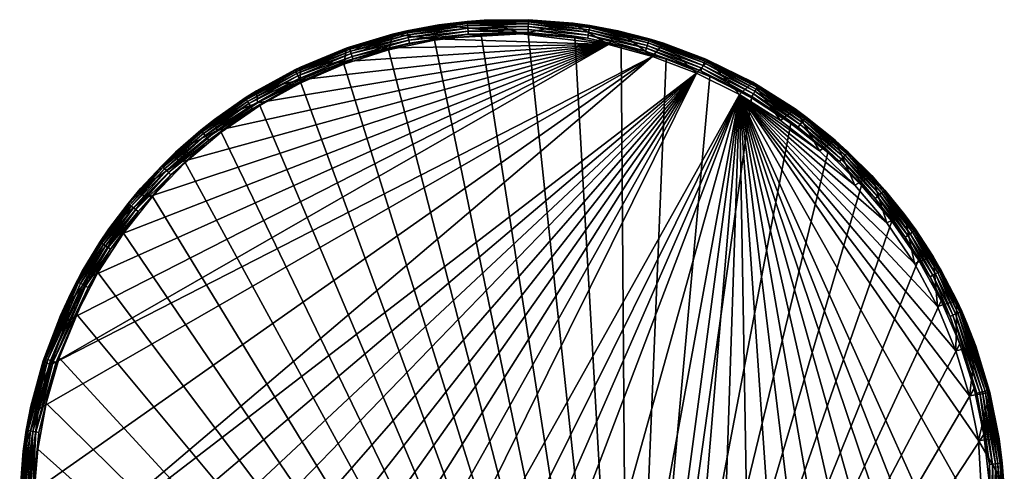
# Model space of a CAD drawing. Header units: inches. Extents: x -274 to 415, y 196 to 885.
# Tile 2 of 2: x -274 to 415, y 569 to 885. Entities that reach past the tile are written whole.
import ezdxf

# ---------------------------------------------------------------- set-up
doc = ezdxf.new("R2010")
doc.units = ezdxf.units.IN
doc.header["$MEASUREMENT"] = 0
doc.layers.add('LEVEL2', color=7, linetype='Continuous', true_color=0x06873a)

msp = doc.modelspace()

# ---------------------------------------------------------------- meshes
at = {"layer": 'LEVEL2', "color": 254, "true_color": 0xcad1ee}
mesh = msp.add_polyface(dxfattribs=at)
corners = [(16.08, 872.03, -42.44), (16.08, 872.03, -22.44), (-15.37, 865.74, -42.44), (77.19, 875.57, -22.44), (77.19, 875.57, -42.44), (-15.37, 865.74, -42.44), (137.93, 867.93, -42.44), (16.08, 872.03, -42.44), (-46.84, 856.2, -42.44), (-252.84, 643.69, -42.44), (168.89, 859.55, -42.44), (19.09, 881.76, -22.44), (19.09, 881.76, 17.56), (-13.3, 875.29, 17.56), (51, 885.06, -22.44), (51, 885.06, 17.56), (82.02, 885.41, -22.44), (16.08, 872.03, -22.44), (19.09, 881.76, -22.44), (-13.3, 875.29, -22.44), (77.19, 875.57, -22.44), (51, 885.06, -22.44), (39.01, 884.12, 18.58), (51, 885.06, 17.56), (82.02, 885.36, 18.58), (19.09, 881.76, 17.56), (-3.2, 877.6, 18.58), (39.82, 875.23, 27.51), (16.15, 871.18, 27.56), (-1.29, 868.88, 27.51), (48.82, 874.91, 27.56), (81.72, 876.44, 27.51), (39.63, 877.34, 27.05), (81.79, 878.56, 27.05), (39.44, 879.41, 26.09), (81.86, 880.64, 26.09), (39.27, 881.25, 24.63), (81.93, 882.49, 24.63), (-1.74, 870.96, 27.05), (-2.19, 872.99, 26.09), (-2.58, 874.79, 24.63), (39.14, 882.71, 22.78), (81.98, 883.94, 22.78), (39.05, 883.67, 20.7), (82.01, 884.91, 20.7), (-2.89, 876.22, 22.78), (-3.1, 877.16, 20.7)]
mesh.append_faces([[corners[k] for k in face] for face in [(0, 1, 2), (0, 3, 1), (4, 3, 0), (5, 6, 7), (8, 6, 5), (9, 10, 6), (11, 12, 13), (14, 12, 11), (14, 15, 12), (16, 15, 14), (17, 18, 19), (20, 18, 17), (20, 21, 18), (22, 23, 24), (22, 25, 23), (26, 25, 22), (27, 28, 29), (27, 30, 28), (31, 30, 27), (32, 31, 27), (33, 34, 35), (34, 33, 32), (35, 36, 37), (36, 35, 34), (27, 38, 32), (38, 27, 29), (32, 39, 34), (39, 32, 38), (34, 40, 36), (40, 34, 39), (37, 41, 42), (41, 37, 36), (42, 43, 44), (43, 42, 41), (44, 22, 24), (22, 44, 43), (36, 45, 41), (45, 36, 40), (41, 46, 43), (46, 41, 45), (43, 26, 22), (26, 43, 46)]], dxfattribs={"color": 254})
mesh = msp.add_polyface(dxfattribs=at)
corners = [(77.19, 875.57, -42.44), (137.93, 867.93, -22.44), (77.19, 875.57, -22.44), (137.93, 867.93, -42.44), (168.89, 859.55, -22.44), (16.08, 872.03, -42.44), (137.93, 867.93, -42.44), (77.19, 875.57, -42.44), (82.02, 885.41, -22.44), (82.02, 885.41, 17.56), (51, 885.06, 17.56), (112.96, 882.98, -22.44), (112.96, 882.98, 17.56), (144.57, 877.55, -22.44), (144.57, 877.55, 17.56), (77.19, 875.57, -22.44), (112.96, 882.98, -22.44), (51, 885.06, -22.44), (137.93, 867.93, -22.44), (144.57, 877.55, -22.44), (82.02, 885.36, 18.58), (51, 885.06, 17.56), (82.02, 885.41, 17.56), (124.86, 881.24, 18.58), (112.96, 882.98, 17.56), (144.57, 877.55, 17.56), (166.53, 871.9, 18.58), (81.72, 876.44, 27.51), (81.69, 875.42, 27.56), (48.82, 874.91, 27.56), (123.45, 872.42, 27.51), (114.45, 872.7, 27.56), (146.79, 866.79, 27.56), (164.04, 863.33, 27.51), (123.79, 874.52, 27.05), (124.11, 876.57, 26.09), (164.63, 865.37, 27.05), (124.41, 878.4, 24.63), (165.21, 867.36, 26.09), (81.79, 878.56, 27.05), (81.86, 880.64, 26.09), (81.93, 882.49, 24.63), (124.64, 879.83, 22.78), (165.73, 869.14, 24.63), (124.79, 880.79, 20.7), (166.13, 870.54, 22.78), (166.4, 871.47, 20.7), (81.98, 883.94, 22.78), (82.01, 884.91, 20.7), (39.63, 877.34, 27.05)]
mesh.append_faces([[corners[k] for k in face] for face in [(0, 1, 2), (3, 1, 0), (3, 4, 1), (5, 6, 7), (8, 9, 10), (11, 9, 8), (11, 12, 9), (13, 12, 11), (13, 14, 12), (15, 16, 17), (18, 16, 15), (18, 19, 16), (20, 21, 22), (22, 23, 20), (24, 23, 22), (25, 23, 24), (25, 26, 23), (27, 28, 29), (30, 28, 27), (30, 31, 28), (30, 32, 31), (33, 32, 30), (34, 33, 30), (35, 36, 34), (37, 38, 35), (30, 39, 34), (39, 30, 27), (34, 40, 35), (40, 34, 39), (35, 41, 37), (41, 35, 40), (42, 43, 37), (44, 45, 42), (23, 46, 44), (37, 47, 42), (47, 37, 41), (42, 48, 44), (48, 42, 47), (44, 20, 23), (20, 44, 48), (27, 49, 39)]], dxfattribs={"color": 254})
mesh = msp.add_polyface(dxfattribs=at)
corners = [(-15.37, 865.74, -42.44), (-46.84, 856.2, -22.44), (-46.84, 856.2, -42.44), (-15.37, 865.74, -22.44), (16.08, 872.03, -22.44), (-77.84, 843.33, -42.44), (137.93, 867.93, -42.44), (-46.84, 856.2, -42.44), (-107.85, 827.15, -42.44), (-136.35, 807.78, -42.44), (-162.85, 785.45, -42.44), (-45.71, 865.46, -22.44), (-45.71, 865.46, 17.56), (-77.64, 852.21, 17.56), (-13.3, 875.29, -22.44), (-13.3, 875.29, 17.56), (19.09, 881.76, -22.44), (-46.84, 856.2, -22.44), (-45.71, 865.46, -22.44), (-77.64, 852.21, -22.44), (-15.37, 865.74, -22.44), (-13.3, 875.29, -22.44), (16.08, 872.03, -22.44), (-3.2, 877.6, 18.58), (-13.3, 875.29, 17.56), (19.09, 881.76, 17.56), (-43.66, 866.14, 18.58), (-45.71, 865.46, 17.56), (-81.58, 850.25, 18.58), (-40.7, 857.71, 27.51), (-47.29, 854.23, 27.56), (-77.64, 842.23, 27.51), (-15.99, 864.26, 27.56), (-1.29, 868.88, 27.51), (16.15, 871.18, 27.56), (-41.4, 859.72, 27.05), (-1.74, 870.96, 27.05), (-42.09, 861.68, 26.09), (-2.19, 872.99, 26.09), (-42.7, 863.42, 24.63), (-2.58, 874.79, 24.63), (-78.58, 844.14, 27.05), (-79.49, 846.01, 26.09), (-80.31, 847.67, 24.63), (-43.19, 864.8, 22.78), (-2.89, 876.22, 22.78), (-43.5, 865.71, 20.7), (-3.1, 877.16, 20.7), (-80.95, 848.97, 22.78), (-81.38, 849.84, 20.7)]
mesh.append_faces([[corners[k] for k in face] for face in [(0, 1, 2), (0, 3, 1), (0, 4, 3), (5, 6, 7), (8, 6, 5), (9, 6, 8), (10, 6, 9), (11, 12, 13), (14, 12, 11), (14, 15, 12), (16, 15, 14), (17, 18, 19), (20, 18, 17), (20, 21, 18), (22, 21, 20), (23, 24, 25), (26, 24, 23), (26, 27, 24), (28, 27, 26), (29, 30, 31), (29, 32, 30), (33, 32, 29), (33, 34, 32), (33, 35, 36), (35, 33, 29), (36, 37, 38), (37, 36, 35), (38, 39, 40), (39, 38, 37), (29, 41, 35), (35, 42, 37), (37, 43, 39), (40, 44, 45), (44, 40, 39), (45, 46, 47), (46, 45, 44), (47, 26, 23), (26, 47, 46), (39, 48, 44), (44, 49, 46), (46, 28, 26)]], dxfattribs={"color": 254})
mesh = msp.add_polyface(dxfattribs=at)
corners = [(168.89, 859.55, -42.44), (168.89, 859.55, -22.44), (137.93, 867.93, -42.44), (199.65, 847.92, -42.44), (199.65, 847.92, -22.44), (176.45, 868.92, -22.44), (144.57, 877.55, 17.56), (144.57, 877.55, -22.44), (176.45, 868.92, 17.56), (208.13, 856.94, -22.44), (208.13, 856.94, 17.56), (239.1, 841.57, -22.44), (239.1, 841.57, 17.56), (168.89, 859.55, -22.44), (144.57, 877.55, -22.44), (137.93, 867.93, -22.44), (176.45, 868.92, -22.44), (199.65, 847.92, -22.44), (208.13, 856.94, -22.44), (176.45, 868.92, 17.56), (166.53, 871.9, 18.58), (144.57, 877.55, 17.56), (206.13, 857.75, 18.58), (208.13, 856.94, 17.56), (242.9, 839.35, 18.58), (164.04, 863.33, 27.51), (178.4, 857.74, 27.56), (146.79, 866.79, 27.56), (202.62, 849.54, 27.51), (208.96, 845.63, 27.56), (205, 855.1, 24.63), (240.54, 835.26, 26.09), (204.27, 853.4, 26.09), (164.63, 865.37, 27.05), (203.45, 851.49, 27.05), (165.21, 867.36, 26.09), (165.73, 869.14, 24.63), (205.57, 856.44, 22.78), (241.46, 836.86, 24.63), (205.95, 857.33, 20.7), (242.19, 838.12, 22.78), (242.67, 838.96, 20.7), (166.13, 870.54, 22.78), (166.4, 871.47, 20.7), (123.79, 874.52, 27.05), (124.11, 876.57, 26.09), (124.41, 878.4, 24.63), (124.64, 879.83, 22.78), (124.79, 880.79, 20.7), (124.86, 881.24, 18.58)]
mesh.append_faces([[corners[k] for k in face] for face in [(0, 1, 2), (3, 1, 0), (3, 4, 1), (5, 6, 7), (5, 8, 6), (9, 8, 5), (9, 10, 8), (11, 10, 9), (11, 12, 10), (13, 14, 15), (13, 16, 14), (17, 16, 13), (17, 18, 16), (19, 20, 21), (19, 22, 20), (23, 22, 19), (23, 24, 22), (25, 26, 27), (28, 26, 25), (28, 29, 26), (30, 31, 32), (28, 33, 34), (33, 28, 25), (34, 35, 32), (35, 34, 33), (32, 36, 30), (36, 32, 35), (37, 38, 30), (39, 40, 37), (22, 41, 39), (30, 42, 37), (42, 30, 36), (37, 43, 39), (43, 37, 42), (39, 20, 22), (20, 39, 43), (25, 44, 33), (33, 45, 35), (35, 46, 36), (36, 47, 42), (42, 48, 43), (43, 49, 20)]], dxfattribs={"color": 254})
mesh = msp.add_polyface(dxfattribs=at)
corners = [(-186.9, 760.52, -42.44), (-186.9, 760.52, -22.44), (-208.13, 733.38, -42.44), (-162.85, 785.45, -22.44), (-162.85, 785.45, -42.44), (-226.29, 704.52, -42.44), (137.93, 867.93, -42.44), (-208.13, 733.38, -42.44), (-241.21, 674.45, -42.44), (-252.84, 643.69, -42.44), (-261.23, 612.74, -42.44), (168.89, 859.55, -42.44), (-268.86, 552, -42.44), (-265.32, 490.89, -42.44), (199.65, 847.92, -42.44), (-259.03, 459.44, -42.44), (-249.49, 427.97, -42.44), (-236.62, 396.97, -42.44), (-189.95, 766.93, -22.44), (-189.95, 766.93, 17.56), (-211.82, 738.98, 17.56), (-165.18, 792.61, -22.44), (-201.69, 735.97, 27.56), (151.76, 215.63, 27.56), (-219.53, 708.35, 27.56), (-181.23, 761.7, 27.56), (-158.35, 785.3, 27.56), (-133.26, 806.55, 27.56), (-106.22, 825.24, 27.56), (-77.47, 841.18, 27.56), (-47.29, 854.23, 27.56), (-15.99, 864.26, 27.56), (16.15, 871.18, 27.56), (-186.9, 760.52, -22.44), (-189.95, 766.93, -22.44), (-211.82, 738.98, -22.44), (-162.85, 785.45, -22.44), (-198.41, 756.72, 18.58), (-189.95, 766.93, 17.56), (-174.89, 783.09, 18.58), (-191.45, 751.13, 27.51), (-181.23, 761.7, 27.56), (-201.69, 735.97, 27.56), (-168.54, 776.81, 27.51), (-158.35, 785.3, 27.56), (-193.11, 752.46, 27.05), (-170.05, 778.31, 27.05), (-194.73, 753.76, 26.09), (-171.53, 779.77, 26.09), (-196.17, 754.92, 24.63), (-172.85, 781.07, 24.63), (-197.3, 755.83, 22.78), (-173.88, 782.09, 22.78), (-198.06, 756.43, 20.7), (-174.57, 782.77, 20.7)]
mesh.append_faces([[corners[k] for k in face] for face in [(0, 1, 2), (0, 3, 1), (4, 3, 0), (5, 6, 7), (8, 6, 5), (9, 6, 8), (10, 11, 9), (12, 11, 10), (13, 11, 12), (13, 14, 11), (15, 14, 13), (16, 14, 15), (17, 14, 16), (18, 19, 20), (21, 19, 18), (22, 23, 24), (25, 23, 22), (26, 23, 25), (27, 23, 26), (28, 23, 27), (29, 23, 28), (30, 23, 29), (31, 23, 30), (32, 23, 31), (33, 34, 35), (36, 34, 33), (37, 38, 39), (40, 41, 42), (43, 41, 40), (43, 44, 41), (43, 45, 46), (45, 43, 40), (46, 47, 48), (47, 46, 45), (48, 49, 50), (49, 48, 47), (50, 51, 52), (51, 50, 49), (52, 53, 54), (53, 52, 51), (54, 37, 39), (37, 54, 53)]], dxfattribs={"color": 254})
mesh = msp.add_polyface(dxfattribs=at)
corners = [(258.57, 814.84, -42.44), (285.71, 793.6, -22.44), (258.57, 814.84, -22.44), (285.71, 793.6, -42.44), (310.65, 769.56, -22.44), (310.65, 769.56, -42.44), (-97.81, 248.51, -42.44), (229.71, 833, -42.44), (199.65, 847.92, -42.44), (332.97, 743.06, -42.44), (352.34, 714.56, -42.44), (310.65, 769.56, -42.44), (285.71, 793.6, -42.44), (296.77, 801, -22.44), (296.77, 801, 17.56), (268.82, 822.87, 17.56), (322.45, 776.23, -22.44), (48.82, 874.91, 27.56), (151.76, 215.63, 27.56), (16.15, 871.18, 27.56), (81.69, 875.42, 27.56), (114.45, 872.7, 27.56), (146.79, 866.79, 27.56), (178.4, 857.74, 27.56), (208.96, 845.63, 27.56), (238.19, 830.58, 27.56), (265.81, 812.75, 27.56), (291.54, 792.29, 27.56), (315.14, 769.4, 27.56), (336.39, 744.32, 27.56), (355.08, 717.27, 27.56), (285.71, 793.6, -22.44), (296.77, 801, -22.44), (268.82, 822.87, -22.44), (310.65, 769.56, -22.44), (296.77, 801, 17.56), (305.86, 792.74, 18.58), (276.26, 817.42, 18.58), (322.45, 776.23, 17.56), (270.94, 810.26, 27.51), (291.54, 792.29, 27.56), (265.81, 812.75, 27.56), (299.76, 786.21, 27.51), (315.14, 769.4, 27.56), (272.2, 811.97, 27.05), (301.21, 787.77, 27.05), (273.44, 813.63, 26.09), (302.63, 789.29, 26.09), (274.55, 815.12, 24.63), (303.89, 790.64, 24.63), (275.42, 816.29, 22.78), (304.89, 791.7, 22.78), (275.99, 817.06, 20.7), (305.55, 792.41, 20.7)]
mesh.append_faces([[corners[k] for k in face] for face in [(0, 1, 2), (3, 1, 0), (3, 4, 1), (5, 4, 3), (6, 7, 8), (9, 7, 10), (11, 7, 9), (12, 7, 11), (13, 14, 15), (16, 14, 13), (17, 18, 19), (20, 18, 17), (21, 18, 20), (22, 18, 21), (23, 18, 22), (24, 18, 23), (25, 18, 24), (26, 18, 25), (27, 18, 26), (28, 18, 27), (29, 18, 28), (30, 18, 29), (31, 32, 33), (34, 32, 31), (35, 36, 37), (38, 36, 35), (39, 40, 41), (42, 40, 39), (42, 43, 40), (42, 44, 45), (44, 42, 39), (45, 46, 47), (46, 45, 44), (47, 48, 49), (48, 47, 46), (49, 50, 51), (50, 49, 48), (51, 52, 53), (52, 51, 50), (53, 37, 36), (37, 53, 52)]], dxfattribs={"color": 254})
mesh = msp.add_polyface(dxfattribs=at)
corners = [(-107.85, 827.15, -42.44), (-107.85, 827.15, -22.44), (-136.35, 807.78, -42.44), (-77.84, 843.33, -22.44), (-77.84, 843.33, -42.44), (-46.84, 856.2, -22.44), (-46.84, 856.2, -42.44), (-186.9, 760.52, -42.44), (137.93, 867.93, -42.44), (-162.85, 785.45, -42.44), (-208.13, 733.38, -42.44), (-108.54, 835.54, -22.44), (-108.54, 835.54, 17.56), (-137.9, 815.6, 17.56), (-77.64, 852.21, -22.44), (-77.64, 852.21, 17.56), (-45.71, 865.46, -22.44), (-107.85, 827.15, -22.44), (-108.54, 835.54, -22.44), (-137.9, 815.6, -22.44), (-77.84, 843.33, -22.44), (-77.64, 852.21, -22.44), (-46.84, 856.2, -22.44), (-81.58, 850.25, 18.58), (-77.64, 852.21, 17.56), (-45.71, 865.46, 17.56), (-108.54, 835.54, 17.56), (-116.34, 830.61, 18.58), (-137.9, 815.6, 17.56), (-111.5, 823.1, 27.51), (-106.22, 825.24, 27.56), (-133.26, 806.55, 27.56), (-77.64, 842.23, 27.51), (-77.47, 841.18, 27.56), (-47.29, 854.23, 27.56), (-78.58, 844.14, 27.05), (-40.7, 857.71, 27.51), (-79.49, 846.01, 26.09), (-41.4, 859.72, 27.05), (-80.31, 847.67, 24.63), (-42.09, 861.68, 26.09), (-80.95, 848.97, 22.78), (-42.7, 863.42, 24.63), (-81.38, 849.84, 20.7), (-43.19, 864.8, 22.78), (-43.5, 865.71, 20.7), (-112.65, 824.89, 27.05), (-113.78, 826.64, 26.09), (-114.78, 828.19, 24.63), (-143.22, 802.69, 27.05), (-115.57, 829.41, 22.78), (-116.09, 830.23, 20.7)]
mesh.append_faces([[corners[k] for k in face] for face in [(0, 1, 2), (0, 3, 1), (4, 3, 0), (4, 5, 3), (6, 5, 4), (7, 8, 9), (10, 8, 7), (11, 12, 13), (14, 12, 11), (14, 15, 12), (16, 15, 14), (17, 18, 19), (20, 18, 17), (20, 21, 18), (22, 21, 20), (23, 24, 25), (23, 26, 24), (27, 26, 23), (27, 28, 26), (29, 30, 31), (32, 30, 29), (32, 33, 30), (32, 34, 33), (35, 36, 32), (37, 38, 35), (39, 40, 37), (41, 42, 39), (43, 44, 41), (23, 45, 43), (32, 46, 35), (46, 32, 29), (35, 47, 37), (47, 35, 46), (37, 48, 39), (48, 37, 47), (29, 49, 46), (39, 50, 41), (50, 39, 48), (41, 51, 43), (51, 41, 50), (43, 27, 23), (27, 43, 51)]], dxfattribs={"color": 254})
mesh = msp.add_polyface(dxfattribs=at)
corners = [(199.65, 847.92, -42.44), (229.71, 833, -22.44), (199.65, 847.92, -22.44), (229.71, 833, -42.44), (258.57, 814.84, -22.44), (258.57, 814.84, -42.44), (229.71, 833, -42.44), (285.71, 793.6, -42.44), (258.57, 814.84, -42.44), (268.82, 822.87, -22.44), (239.1, 841.57, 17.56), (239.1, 841.57, -22.44), (268.82, 822.87, 17.56), (296.77, 801, -22.44), (229.71, 833, -22.44), (208.13, 856.94, -22.44), (199.65, 847.92, -22.44), (239.1, 841.57, -22.44), (258.57, 814.84, -22.44), (268.82, 822.87, -22.44), (285.71, 793.6, -22.44), (239.1, 841.57, 17.56), (242.9, 839.35, 18.58), (208.13, 856.94, 17.56), (268.82, 822.87, 17.56), (276.26, 817.42, 18.58), (296.77, 801, 17.56), (238.43, 831.62, 27.51), (208.96, 845.63, 27.56), (202.62, 849.54, 27.51), (238.19, 830.58, 27.56), (270.94, 810.26, 27.51), (265.81, 812.75, 27.56), (239.5, 833.46, 27.05), (272.2, 811.97, 27.05), (240.54, 835.26, 26.09), (273.44, 813.63, 26.09), (241.46, 836.86, 24.63), (274.55, 815.12, 24.63), (242.19, 838.12, 22.78), (275.42, 816.29, 22.78), (242.67, 838.96, 20.7), (275.99, 817.06, 20.7), (203.45, 851.49, 27.05), (204.27, 853.4, 26.09), (205, 855.1, 24.63), (205.57, 856.44, 22.78), (205.95, 857.33, 20.7), (206.13, 857.75, 18.58)]
mesh.append_faces([[corners[k] for k in face] for face in [(0, 1, 2), (3, 1, 0), (3, 4, 1), (5, 4, 3), (6, 7, 8), (9, 10, 11), (9, 12, 10), (13, 12, 9), (14, 15, 16), (14, 17, 15), (18, 17, 14), (18, 19, 17), (20, 19, 18), (21, 22, 23), (24, 22, 21), (24, 25, 22), (26, 25, 24), (27, 28, 29), (27, 30, 28), (31, 30, 27), (31, 32, 30), (31, 33, 34), (33, 31, 27), (34, 35, 36), (35, 34, 33), (36, 37, 38), (37, 36, 35), (38, 39, 40), (39, 38, 37), (40, 41, 42), (41, 40, 39), (42, 22, 25), (22, 42, 41), (27, 43, 33), (43, 27, 29), (33, 44, 35), (44, 33, 43), (35, 45, 37), (37, 46, 39), (39, 47, 41), (41, 48, 22)]], dxfattribs={"color": 254})
mesh = msp.add_polyface(dxfattribs=at)
corners = [(-165, 288.44, 17.56), (-135.37, 263.79, 18.58), (-135.4, 263.75, 17.56), (-149.31, 287.76, 27.56), (-130.04, 270.95, 27.51), (-158.87, 295, 27.51), (-122.18, 266.52, 27.56), (-131.31, 269.25, 27.05), (-160.32, 293.45, 27.05), (-132.55, 267.58, 26.09), (-161.74, 291.93, 26.09), (-133.65, 266.1, 24.63), (-163, 290.58, 24.63), (-134.52, 264.93, 22.78), (-163.99, 289.51, 22.78), (-135.1, 264.15, 20.7), (-164.65, 288.81, 20.7), (-155.87, 280.21, -22.44), (-155.87, 280.21, 17.56), (-127.93, 258.34, 17.56), (-126.67, 266.67, -22.44), (-153.81, 287.91, -42.44), (-153.81, 287.91, -22.44), (-126.67, 266.67, -42.44), (-220.44, 366.96, -42.44), (199.65, 847.92, -42.44), (-236.62, 396.97, -42.44), (-201.07, 338.46, -42.44), (-178.75, 311.96, -42.44), (-153.81, 287.91, -42.44), (-126.67, 266.67, -42.44), (-97.81, 248.51, -42.44), (-67.75, 233.59, -42.44), (229.71, 833, -42.44), (-36.98, 221.96, -42.44), (-6.03, 213.58, -42.44), (-174.25, 311.81, 27.56), (120.31, 209.34, 27.56), (-149.31, 287.76, 27.56), (-196.57, 338.3, 27.56), (-215.94, 366.8, 27.56), (-232.12, 396.82, 27.56), (-245, 427.82, 27.56), (-254.53, 459.29, 27.56), (151.76, 215.63, 27.56), (-260.82, 490.74, 27.56), (-264.36, 551.85, 27.56), (-261.65, 584.61, 27.56), (-255.74, 616.95, 27.56), (-246.68, 648.56, 27.56), (-234.58, 679.12, 27.56), (-219.53, 708.35, 27.56), (-155.87, 280.21, -22.44), (-126.67, 266.67, -22.44), (-153.81, 287.91, -22.44), (-127.93, 258.34, -22.44)]
mesh.append_faces([[corners[k] for k in face] for face in [(0, 1, 2), (3, 4, 5), (6, 4, 3), (5, 7, 8), (7, 5, 4), (8, 9, 10), (9, 8, 7), (10, 11, 12), (11, 10, 9), (12, 13, 14), (13, 12, 11), (14, 15, 16), (15, 14, 13), (1, 16, 15), (17, 18, 19), (20, 21, 22), (20, 23, 21), (24, 25, 26), (27, 25, 24), (28, 25, 27), (29, 25, 28), (30, 25, 29), (31, 25, 30), (32, 33, 31), (34, 33, 32), (35, 33, 34), (36, 37, 38), (39, 37, 36), (40, 37, 39), (41, 37, 40), (42, 37, 41), (43, 37, 42), (43, 44, 37), (45, 44, 43), (46, 44, 45), (47, 44, 46), (48, 44, 47), (49, 44, 48), (50, 44, 49), (51, 44, 50), (52, 53, 54), (55, 53, 52)]], dxfattribs={"color": 254})
mesh = msp.add_polyface(dxfattribs=at)
corners = [(-162.85, 785.45, -42.44), (-136.35, 807.78, -22.44), (-162.85, 785.45, -22.44), (-136.35, 807.78, -42.44), (-107.85, 827.15, -22.44), (-165.18, 792.61, -22.44), (-165.18, 792.61, 17.56), (-189.95, 766.93, 17.56), (-137.9, 815.6, -22.44), (-137.9, 815.6, 17.56), (-108.54, 835.54, -22.44), (-162.85, 785.45, -22.44), (-165.18, 792.61, -22.44), (-189.95, 766.93, -22.44), (-136.35, 807.78, -22.44), (-137.9, 815.6, -22.44), (-107.85, 827.15, -22.44), (-147.52, 807.96, 18.58), (-137.9, 815.6, 17.56), (-116.34, 830.61, 18.58), (-165.18, 792.61, 17.56), (-174.89, 783.09, 18.58), (-189.95, 766.93, 17.56), (-141.88, 801.04, 27.51), (-158.35, 785.3, 27.56), (-168.54, 776.81, 27.51), (-133.26, 806.55, 27.56), (-111.5, 823.1, 27.51), (-143.22, 802.69, 27.05), (-112.65, 824.89, 27.05), (-144.53, 804.3, 26.09), (-113.78, 826.64, 26.09), (-145.7, 805.73, 24.63), (-114.78, 828.19, 24.63), (-146.62, 806.86, 22.78), (-115.57, 829.41, 22.78), (-147.23, 807.61, 20.7), (-116.09, 830.23, 20.7), (-170.05, 778.31, 27.05), (-171.53, 779.77, 26.09), (-172.85, 781.07, 24.63), (-173.88, 782.09, 22.78), (-174.57, 782.77, 20.7)]
mesh.append_faces([[corners[k] for k in face] for face in [(0, 1, 2), (3, 1, 0), (3, 4, 1), (5, 6, 7), (8, 6, 5), (8, 9, 6), (10, 9, 8), (11, 12, 13), (14, 12, 11), (14, 15, 12), (16, 15, 14), (17, 18, 19), (17, 20, 18), (21, 20, 17), (21, 22, 20), (23, 24, 25), (23, 26, 24), (27, 26, 23), (28, 27, 23), (29, 30, 31), (30, 29, 28), (31, 32, 33), (32, 31, 30), (33, 34, 35), (34, 33, 32), (35, 36, 37), (36, 35, 34), (37, 17, 19), (17, 37, 36), (23, 38, 28), (38, 23, 25), (28, 39, 30), (39, 28, 38), (30, 40, 32), (40, 30, 39), (32, 41, 34), (41, 32, 40), (34, 42, 36), (42, 34, 41), (36, 21, 17), (21, 36, 42)]], dxfattribs={"color": 254})
mesh = msp.add_polyface(dxfattribs=at)
corners = [(323.29, 320.85, 27.56), (309.44, 304.4, 27.51), (299.24, 295.91, 27.56), (332.34, 330.09, 27.51), (334, 328.76, 27.05), (310.95, 302.91, 27.05), (335.62, 327.45, 26.09), (312.42, 301.45, 26.09), (337.06, 326.3, 24.63), (313.74, 300.15, 24.63), (338.2, 325.38, 22.78), (314.78, 299.12, 22.78), (338.95, 324.78, 20.7), (315.46, 298.44, 20.7), (339.3, 324.49, 18.58), (315.79, 298.12, 18.58), (318.8, 321, -22.44), (318.8, 321, -42.44), (294.75, 296.06, -42.44), (340.03, 348.14, -22.44), (54.71, 205.95, -42.44), (229.71, 833, -42.44), (-6.03, 213.58, -42.44), (115.82, 209.49, -42.44), (147.27, 215.78, -42.44), (178.74, 225.32, -42.44), (209.74, 238.19, -42.44), (239.75, 254.37, -42.44), (268.25, 273.74, -42.44), (294.75, 296.06, -42.44), (318.8, 321, -42.44), (340.03, 348.14, -42.44), (358.19, 376.99, -42.44), (373.12, 407.06, -42.44), (371.02, 688.52, 27.56), (151.76, 215.63, 27.56), (355.08, 717.27, 27.56), (384.07, 658.35, 27.56), (394.1, 627.04, 27.56), (401.02, 594.9, 27.56), (404.75, 562.24, 27.56), (405.26, 529.36, 27.56), (397.62, 468.63, 27.56), (389.24, 437.67, 27.56), (183.24, 225.16, 27.56), (377.61, 406.91, 27.56), (362.69, 376.84, 27.56), (344.53, 347.98, 27.56), (330.84, 314.29, -22.44), (318.8, 321, -22.44), (306.07, 288.61, -22.44), (340.03, 348.14, -22.44)]
mesh.append_faces([[corners[k] for k in face] for face in [(0, 1, 2), (0, 3, 1), (1, 4, 5), (4, 1, 3), (5, 6, 7), (6, 5, 4), (7, 8, 9), (8, 7, 6), (9, 10, 11), (10, 9, 8), (11, 12, 13), (12, 11, 10), (13, 14, 15), (14, 13, 12), (16, 17, 18), (19, 17, 16), (20, 21, 22), (23, 21, 20), (24, 21, 23), (25, 21, 24), (26, 21, 25), (27, 21, 26), (28, 21, 27), (29, 21, 28), (30, 21, 29), (31, 21, 30), (32, 21, 31), (33, 21, 32), (34, 35, 36), (37, 35, 34), (38, 35, 37), (39, 35, 38), (40, 35, 39), (41, 35, 40), (42, 35, 41), (43, 44, 42), (45, 44, 43), (46, 44, 45), (47, 44, 46), (48, 49, 50), (48, 51, 49)]], dxfattribs={"color": 254})
mesh = msp.add_polyface(dxfattribs=at)
corners = [(400.76, 529.52, -22.44), (397.22, 590.63, -42.44), (400.76, 529.52, -42.44), (397.22, 590.63, -22.44), (390.93, 622.08, -42.44), (384.74, 437.82, -42.44), (229.71, 833, -42.44), (373.12, 407.06, -42.44), (393.13, 468.78, -42.44), (411.6, 591.96, -22.44), (411.6, 591.96, 17.56), (405.13, 624.35, 17.56), (414.9, 560.06, -22.44), (414.9, 560.06, 17.56), (415.25, 529.03, -22.44), (397.22, 590.63, -22.44), (414.9, 560.06, -22.44), (411.6, 591.96, -22.44), (405.13, 624.35, -22.44), (400.76, 529.52, -22.44), (405.13, 624.35, 17.56), (413.69, 574.9, 18.58), (404.65, 626.02, 18.58), (411.6, 591.96, 17.56), (414.9, 560.06, 17.56), (404.8, 574.01, 27.51), (401.02, 594.9, 27.56), (396, 623.81, 27.51), (404.75, 562.24, 27.56), (406.28, 529.33, 27.51), (406.92, 574.22, 27.05), (408.4, 529.26, 27.05), (408.98, 574.43, 26.09), (410.48, 529.19, 26.09), (412.32, 529.13, 24.63), (410.82, 574.61, 24.63), (413.78, 529.08, 22.78), (412.27, 574.76, 22.78), (413.23, 574.85, 20.7), (414.74, 529.05, 20.7), (415.2, 529.03, 18.58), (398.06, 624.34, 27.05), (400.07, 624.85, 26.09), (401.86, 625.31, 24.63), (403.28, 625.67, 22.78), (404.21, 625.91, 20.7)]
mesh.append_faces([[corners[k] for k in face] for face in [(0, 1, 2), (1, 3, 4), (1, 0, 3), (5, 6, 7), (8, 6, 5), (9, 10, 11), (12, 10, 9), (12, 13, 10), (14, 13, 12), (15, 16, 17), (15, 17, 18), (16, 15, 19), (20, 21, 22), (23, 21, 20), (24, 21, 23), (25, 26, 27), (25, 28, 26), (25, 29, 28), (30, 29, 25), (30, 31, 29), (32, 31, 30), (32, 33, 31), (32, 34, 33), (35, 34, 32), (35, 36, 34), (37, 36, 35), (38, 36, 37), (38, 39, 36), (21, 39, 38), (21, 40, 39), (24, 40, 21), (25, 41, 30), (41, 25, 27), (30, 42, 32), (42, 30, 41), (32, 43, 35), (43, 32, 42), (35, 44, 37), (44, 35, 43), (37, 45, 38), (38, 22, 21)]], dxfattribs={"color": 254})
mesh = msp.add_polyface(dxfattribs=at)
corners = [(368.52, 684.55, -42.44), (381.39, 653.55, -22.44), (368.52, 684.55, -22.44), (381.39, 653.55, -42.44), (390.93, 622.08, -42.44), (390.93, 622.08, -22.44), (397.22, 590.63, -22.44), (400.76, 529.52, -42.44), (229.71, 833, -42.44), (393.13, 468.78, -42.44), (397.22, 590.63, -42.44), (390.93, 622.08, -42.44), (395.3, 656.76, -22.44), (382.05, 688.69, 17.56), (382.05, 688.69, -22.44), (395.3, 656.76, 17.56), (405.13, 624.35, -22.44), (405.13, 624.35, 17.56), (411.6, 591.96, -22.44), (381.39, 653.55, -22.44), (382.05, 688.69, -22.44), (368.52, 684.55, -22.44), (395.3, 656.76, -22.44), (390.93, 622.08, -22.44), (405.13, 624.35, -22.44), (397.22, 590.63, -22.44), (389.11, 672.82, 17.56), (385.41, 681.27, 18.58), (382.05, 688.69, 17.56), (404.65, 626.02, 18.58), (395.3, 656.76, 17.56), (405.13, 624.35, 17.56), (377.26, 677.63, 27.51), (384.07, 658.35, 27.56), (371.02, 688.52, 27.56), (396, 623.81, 27.51), (394.1, 627.04, 27.56), (401.02, 594.9, 27.56), (404.21, 625.91, 20.7), (412.27, 574.76, 22.78), (403.28, 625.67, 22.78), (413.23, 574.85, 20.7), (379.2, 678.5, 27.05), (398.06, 624.34, 27.05), (381.1, 679.35, 26.09), (400.07, 624.85, 26.09), (382.78, 680.1, 24.63), (401.86, 625.31, 24.63), (384.11, 680.69, 22.78), (384.99, 681.09, 20.7), (365.15, 706.4, 27.05), (366.97, 707.42, 26.09)]
mesh.append_faces([[corners[k] for k in face] for face in [(0, 1, 2), (3, 1, 0), (4, 1, 3), (4, 5, 1), (4, 6, 5), (7, 8, 9), (10, 8, 7), (11, 8, 10), (12, 13, 14), (12, 15, 13), (16, 15, 12), (16, 17, 15), (18, 17, 16), (19, 20, 21), (19, 22, 20), (23, 22, 19), (23, 24, 22), (25, 24, 23), (26, 27, 28), (26, 29, 27), (30, 29, 26), (31, 29, 30), (32, 33, 34), (35, 33, 32), (35, 36, 33), (35, 37, 36), (38, 39, 40), (29, 41, 38), (35, 42, 43), (42, 35, 32), (43, 44, 45), (44, 43, 42), (45, 46, 47), (46, 45, 44), (47, 48, 40), (48, 47, 46), (40, 49, 38), (49, 40, 48), (38, 27, 29), (27, 38, 49), (32, 50, 42), (42, 51, 44)]], dxfattribs={"color": 254})
mesh = msp.add_polyface(dxfattribs=at)
corners = [(332.97, 743.06, -42.44), (352.34, 714.56, -22.44), (332.97, 743.06, -22.44), (352.34, 714.56, -42.44), (368.52, 684.55, -22.44), (368.52, 684.55, -42.44), (381.39, 653.55, -42.44), (229.71, 833, -42.44), (390.93, 622.08, -42.44), (368.52, 684.55, -42.44), (365.38, 719.6, -22.44), (365.38, 719.6, 17.56), (345.44, 748.95, 17.56), (382.05, 688.69, -22.44), (382.05, 688.69, 17.56), (352.34, 714.56, -22.44), (365.38, 719.6, -22.44), (345.44, 748.95, -22.44), (368.52, 684.55, -22.44), (382.05, 688.69, -22.44), (365.38, 719.6, 17.56), (371.08, 709.74, 18.58), (353.2, 738.2, 18.58), (382.05, 688.69, 17.56), (385.41, 681.27, 18.58), (345.88, 733.08, 27.51), (355.08, 717.27, 27.56), (336.39, 744.32, 27.56), (363.3, 705.36, 27.51), (371.02, 688.52, 27.56), (377.26, 677.63, 27.51), (365.15, 706.4, 27.05), (366.97, 707.42, 26.09), (379.2, 678.5, 27.05), (381.1, 679.35, 26.09), (368.58, 708.33, 24.63), (382.78, 680.1, 24.63), (347.62, 734.3, 27.05), (349.32, 735.49, 26.09), (350.84, 736.55, 24.63), (369.85, 709.04, 22.78), (384.11, 680.69, 22.78), (370.69, 709.52, 20.7), (384.99, 681.09, 20.7), (352.03, 737.38, 22.78), (352.82, 737.94, 20.7)]
mesh.append_faces([[corners[k] for k in face] for face in [(0, 1, 2), (3, 1, 0), (3, 4, 1), (5, 4, 3), (6, 7, 8), (9, 7, 6), (10, 11, 12), (13, 11, 10), (13, 14, 11), (15, 16, 17), (18, 16, 15), (18, 19, 16), (20, 21, 22), (23, 21, 20), (23, 24, 21), (25, 26, 27), (28, 26, 25), (28, 29, 26), (30, 29, 28), (31, 30, 28), (32, 33, 31), (34, 35, 36), (35, 34, 32), (28, 37, 31), (37, 28, 25), (31, 38, 32), (38, 31, 37), (32, 39, 35), (39, 32, 38), (36, 40, 41), (40, 36, 35), (41, 42, 43), (42, 41, 40), (43, 21, 24), (21, 43, 42), (35, 44, 40), (44, 35, 39), (40, 45, 42), (45, 40, 44), (42, 22, 21), (22, 42, 45)]], dxfattribs={"color": 254})
mesh = msp.add_polyface(dxfattribs=at)
corners = [(310.65, 769.56, -42.44), (332.97, 743.06, -22.44), (310.65, 769.56, -22.44), (332.97, 743.06, -42.44), (352.34, 714.56, -42.44), (229.71, 833, -42.44), (368.52, 684.55, -42.44), (322.45, 776.23, -22.44), (322.45, 776.23, 17.56), (296.77, 801, 17.56), (345.44, 748.95, -22.44), (345.44, 748.95, 17.56), (365.38, 719.6, -22.44), (310.65, 769.56, -22.44), (322.45, 776.23, -22.44), (296.77, 801, -22.44), (332.97, 743.06, -22.44), (345.44, 748.95, -22.44), (352.34, 714.56, -22.44), (322.45, 776.23, 17.56), (331.5, 766.08, 18.58), (305.86, 792.74, 18.58), (345.44, 748.95, 17.56), (353.2, 738.2, 18.58), (365.38, 719.6, 17.56), (324.74, 760.25, 27.51), (315.14, 769.4, 27.56), (299.76, 786.21, 27.51), (336.39, 744.32, 27.56), (345.88, 733.08, 27.51), (326.35, 761.64, 27.05), (347.62, 734.3, 27.05), (327.92, 763, 26.09), (349.32, 735.49, 26.09), (329.32, 764.2, 24.63), (350.84, 736.55, 24.63), (301.21, 787.77, 27.05), (302.63, 789.29, 26.09), (303.89, 790.64, 24.63), (330.42, 765.16, 22.78), (352.03, 737.38, 22.78), (331.15, 765.79, 20.7), (352.82, 737.94, 20.7), (304.89, 791.7, 22.78), (305.55, 792.41, 20.7)]
mesh.append_faces([[corners[k] for k in face] for face in [(0, 1, 2), (3, 1, 0), (4, 5, 6), (7, 8, 9), (10, 8, 7), (10, 11, 8), (12, 11, 10), (13, 14, 15), (16, 14, 13), (16, 17, 14), (18, 17, 16), (19, 20, 21), (22, 20, 19), (22, 23, 20), (24, 23, 22), (25, 26, 27), (25, 28, 26), (29, 28, 25), (29, 30, 31), (30, 29, 25), (31, 32, 33), (32, 31, 30), (33, 34, 35), (34, 33, 32), (25, 36, 30), (36, 25, 27), (30, 37, 32), (37, 30, 36), (32, 38, 34), (38, 32, 37), (35, 39, 40), (39, 35, 34), (40, 41, 42), (41, 40, 39), (42, 20, 23), (20, 42, 41), (34, 43, 39), (43, 34, 38), (39, 44, 41), (44, 39, 43), (41, 21, 20), (21, 41, 44)]], dxfattribs={"color": 254})
mesh = msp.add_polyface(dxfattribs=at)
corners = [(-226.29, 704.52, -42.44), (-208.13, 733.38, -22.44), (-226.29, 704.52, -22.44), (-208.13, 733.38, -42.44), (-186.9, 760.52, -22.44), (-211.82, 738.98, -22.44), (-230.52, 709.26, 17.56), (-230.52, 709.26, -22.44), (-211.82, 738.98, 17.56), (-189.95, 766.93, -22.44), (-208.13, 733.38, -22.44), (-230.52, 709.26, -22.44), (-226.29, 704.52, -22.44), (-211.82, 738.98, -22.44), (-186.9, 760.52, -22.44), (-198.41, 756.72, 18.58), (-211.82, 738.98, 17.56), (-189.95, 766.93, 17.56), (-218.17, 729.53, 18.58), (-230.52, 709.26, 17.56), (-234.37, 702.08, 18.58), (-226.48, 697.91, 27.51), (-219.53, 708.35, 27.56), (-234.58, 679.12, 27.56), (-210.7, 724.64, 27.51), (-201.69, 735.97, 27.56), (-191.45, 751.13, 27.51), (-212.48, 725.8, 27.05), (-193.11, 752.46, 27.05), (-214.21, 726.94, 26.09), (-194.73, 753.76, 26.09), (-215.76, 727.95, 24.63), (-196.17, 754.92, 24.63), (-228.36, 698.9, 27.05), (-230.2, 699.87, 26.09), (-231.83, 700.74, 24.63), (-216.98, 728.75, 22.78), (-197.3, 755.83, 22.78), (-217.79, 729.28, 20.7), (-198.06, 756.43, 20.7), (-233.12, 701.42, 22.78), (-233.97, 701.87, 20.7)]
mesh.append_faces([[corners[k] for k in face] for face in [(0, 1, 2), (3, 1, 0), (3, 4, 1), (5, 6, 7), (5, 8, 6), (9, 8, 5), (10, 11, 12), (10, 13, 11), (14, 13, 10), (15, 16, 17), (18, 16, 15), (18, 19, 16), (20, 19, 18), (21, 22, 23), (24, 22, 21), (24, 25, 22), (26, 25, 24), (26, 27, 28), (27, 26, 24), (28, 29, 30), (29, 28, 27), (30, 31, 32), (31, 30, 29), (24, 33, 27), (33, 24, 21), (27, 34, 29), (34, 27, 33), (29, 35, 31), (35, 29, 34), (32, 36, 37), (36, 32, 31), (37, 38, 39), (38, 37, 36), (39, 18, 15), (18, 39, 38), (31, 40, 36), (40, 31, 35), (36, 41, 38), (41, 36, 40), (38, 20, 18), (20, 38, 41)]], dxfattribs={"color": 254})
mesh = msp.add_polyface(dxfattribs=at)
corners = [(-252.84, 643.69, -42.44), (-252.84, 643.69, -22.44), (-261.23, 612.74, -42.44), (-241.21, 674.45, -22.44), (-241.21, 674.45, -42.44), (-226.29, 704.52, -42.44), (-226.29, 704.52, -22.44), (-257.86, 646.61, -22.44), (-257.86, 646.61, 17.56), (-266.5, 614.73, 17.56), (-245.89, 678.29, -22.44), (-245.89, 678.29, 17.56), (-230.52, 709.26, -22.44), (-230.52, 709.26, 17.56), (-252.84, 643.69, -22.44), (-257.86, 646.61, -22.44), (-266.5, 614.73, -22.44), (-241.21, 674.45, -22.44), (-245.89, 678.29, -22.44), (-226.29, 704.52, -22.44), (-230.52, 709.26, -22.44), (-234.37, 702.08, 18.58), (-238.63, 693.9, 17.56), (-230.52, 709.26, 17.56), (-257.28, 648.25, 18.58), (-245.89, 678.29, 17.56), (-257.86, 646.61, 17.56), (-269.72, 597.84, 18.58), (-248.79, 645.47, 27.51), (-246.68, 648.56, 27.56), (-255.74, 616.95, 27.56), (-226.48, 697.91, 27.51), (-234.58, 679.12, 27.56), (-250.81, 646.13, 27.05), (-228.36, 698.9, 27.05), (-252.79, 646.78, 26.09), (-230.2, 699.87, 26.09), (-254.54, 647.35, 24.63), (-231.83, 700.74, 24.63), (-255.93, 647.81, 22.78), (-233.12, 701.42, 22.78), (-256.84, 648.11, 20.7), (-233.97, 701.87, 20.7), (-263.01, 596.72, 27.05), (-265.06, 597.06, 26.09), (-266.88, 597.37, 24.63), (-268.32, 597.61, 22.78), (-269.27, 597.77, 20.7)]
mesh.append_faces([[corners[k] for k in face] for face in [(0, 1, 2), (0, 3, 1), (4, 3, 0), (5, 3, 4), (5, 6, 3), (7, 8, 9), (10, 8, 7), (10, 11, 8), (12, 11, 10), (12, 13, 11), (14, 15, 16), (17, 15, 14), (17, 18, 15), (19, 18, 17), (19, 20, 18), (21, 22, 23), (24, 22, 21), (24, 25, 22), (24, 26, 25), (27, 26, 24), (28, 29, 30), (31, 29, 28), (31, 32, 29), (31, 33, 34), (33, 31, 28), (34, 35, 36), (35, 34, 33), (36, 37, 38), (37, 36, 35), (38, 39, 40), (39, 38, 37), (40, 41, 42), (41, 40, 39), (42, 24, 21), (24, 42, 41), (28, 43, 33), (33, 44, 35), (35, 45, 37), (37, 46, 39), (39, 47, 41), (41, 27, 24)]], dxfattribs={"color": 254})
mesh = msp.add_polyface(dxfattribs=at)
corners = [(-264.02, 521.72, 27.56), (-265.38, 551.88, 27.51), (-264.36, 551.85, 27.56), (-274, 521.16, 17.56), (-274.36, 552.19, -22.44), (-274.36, 552.19, 17.56), (-268.86, 552, -42.44), (-261.23, 612.74, -22.44), (-268.86, 552, -22.44), (-261.23, 612.74, -42.44), (-252.84, 643.69, -22.44), (-274.36, 552.19, -22.44), (-271.92, 583.12, 17.56), (-274.36, 552.19, 17.56), (-271.92, 583.12, -22.44), (-266.5, 614.73, -22.44), (-266.5, 614.73, 17.56), (-257.86, 646.61, -22.44), (-268.86, 552, -22.44), (-271.92, 583.12, -22.44), (-274.36, 552.19, -22.44), (-261.23, 612.74, -22.44), (-266.5, 614.73, -22.44), (-252.84, 643.69, -22.44), (-274, 521.16, -22.44), (-269.72, 597.84, 18.58), (-266.5, 614.73, 17.56), (-257.86, 646.61, 17.56), (-271.92, 583.12, 17.56), (-274.31, 552.18, 18.58), (-274.36, 552.19, 17.56), (-265.38, 551.88, 27.51), (-261.65, 584.61, 27.56), (-264.36, 551.85, 27.56), (-269.27, 597.77, 20.7), (-273.85, 552.17, 20.7), (-268.32, 597.61, 22.78), (-272.89, 552.14, 22.78), (-266.88, 597.37, 24.63), (-271.43, 552.09, 24.63), (-265.06, 597.06, 26.09), (-269.58, 552.02, 26.09), (-267.51, 551.96, 27.05), (-263.01, 596.72, 27.05), (-260.92, 596.36, 27.51), (-255.74, 616.95, 27.56), (-248.79, 645.47, 27.51), (-250.81, 646.13, 27.05), (-252.79, 646.78, 26.09), (-254.54, 647.35, 24.63), (-255.93, 647.81, 22.78), (-256.84, 648.11, 20.7)]
mesh.append_faces([[corners[k] for k in face] for face in [(0, 1, 2), (3, 4, 5), (6, 7, 8), (9, 7, 6), (9, 10, 7), (11, 12, 13), (14, 12, 11), (15, 12, 14), (15, 16, 12), (17, 16, 15), (18, 19, 20), (21, 19, 18), (21, 22, 19), (23, 22, 21), (24, 18, 20), (25, 26, 27), (25, 28, 26), (28, 29, 30), (25, 29, 28), (31, 32, 33), (34, 29, 25), (34, 35, 29), (36, 35, 34), (36, 37, 35), (38, 37, 36), (38, 39, 37), (40, 39, 38), (40, 41, 39), (40, 42, 41), (43, 42, 40), (43, 31, 42), (44, 31, 43), (44, 32, 31), (44, 45, 32), (46, 45, 44), (43, 46, 44), (40, 47, 43), (38, 48, 40), (36, 49, 38), (34, 50, 36), (25, 51, 34)]], dxfattribs={"color": 254})

doc.saveas('drawing.dxf')
